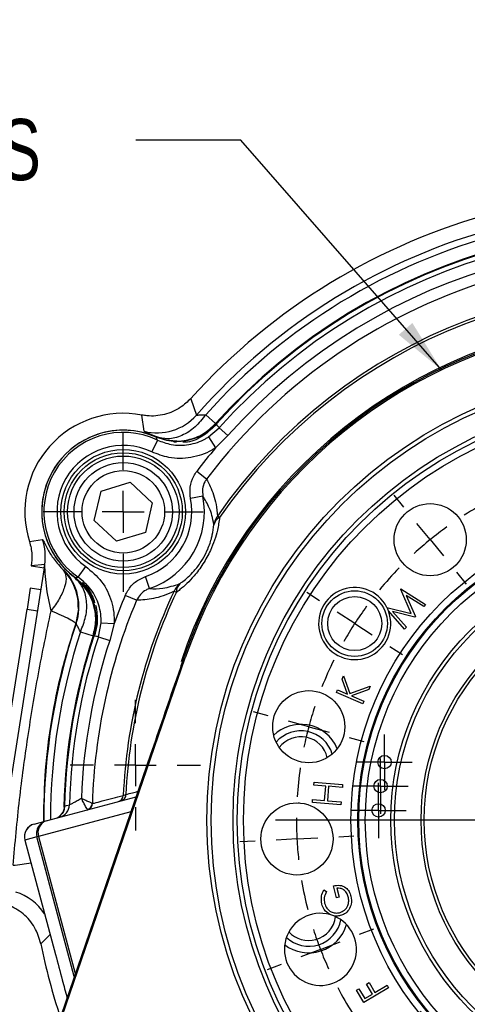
# Model space of a CAD drawing. Header units: inches. Extents: x 0.4 to 16.6, y 0.2 to 10.8.
# Tile 5 of 13: x 3.2 to 4.3, y 5.9 to 8.3. Entities that reach past the tile are written whole.
import ezdxf

# ---------------------------------------------------------------- set-up
doc = ezdxf.new("R2010")
doc.units = ezdxf.units.IN
doc.header["$MEASUREMENT"] = 0
doc.layers.add('SLD-0', color=7, linetype='Continuous', lineweight=25)
doc.styles.add('SLDTEXTSTYLE0', font='TXT', dxfattribs={"width": 0.75})
doc.dimstyles.new('SLDDIMSTYLE1', dxfattribs={"dimtxt": 0.18, "dimasz": 0.13, "dimexe": 0, "dimexo": 0.0625, "dimgap": 0, "dimtad": 0, "dimtih": 1, "dimtoh": 1, "dimdec": 0, "dimrnd": 1e-09, "dimzin": 0, "dimdsep": 46, "dimtxsty": 'Standard', "dimsah": 1, "dimcen": 0.09, "dimadec": 0, "dimazin": 0, "dimtfac": 0.13, "dimtdec": 0, "dimtofl": 0, "dimtmove": 0, "dimatfit": 3, "dimfxl": 0, "dimfrac": 2, "dimtolj": 1, "dimtzin": 0, "dimarcsym": 0})

# ---------------------------------------------------------------- blocks, each defined once
blk = doc.blocks.new('SW_NOTE_0_1')
at = {"layer": 'SLD-0', "color": 0, "attachment_point": 1, "style": 'SLDTEXTSTYLE0'}
for s, insert, char_height in [('ROTATABLE IN', (-1.4483, 0.2841), 0.145833), ('6', (-1.4483, 0.0503), 0.1458), ('%%d', (-1.3405, 0.0503), 0.14583), ('INCREMENTS', (-1.1931, 0.0503), 0.14583)]:
    blk.add_mtext(s, dxfattribs=dict(at, insert=insert, char_height=char_height))
blk = doc.blocks.new('SW_CENTERMARKSYMBOL_1')
at = {"layer": 'SLD-0', "color": 0}
for p, q in [((0, 0.05), (0, 0.065875)), ((0, 0), (0, 0.05)), ((-0.05, 0), (-0.065875, 0)), ((0, 0), (-0.05, 0)), ((0, 0), (0, -0.05)), ((0, 0), (0.05, 0)), ((0.05, 0), (0.065875, 0)), ((0, -0.05), (0, -0.065875))]:
    blk.add_line(p, q, dxfattribs=at)
blk = doc.blocks.new('SW_CENTERMARKSYMBOL_2')
at = {"layer": 'SLD-0', "color": 0}
for p, q in [((0, 0.05), (0, 0.065875)), ((0, 0), (0, 0.05)), ((-0.05, 0), (-0.065875, 0)), ((0, 0), (-0.05, 0)), ((0, 0), (0, -0.05)), ((0, 0), (0.05, 0)), ((0.05, 0), (0.065875, 0)), ((0, -0.05), (0, -0.065875))]:
    blk.add_line(p, q, dxfattribs=at)
blk = doc.blocks.new('SW_CENTERMARKSYMBOL_3')
at = {"layer": 'SLD-0', "color": 0}
for p, q in [((0, 0.05), (0, 0.065875)), ((0, 0), (0, 0.05)), ((-0.05, 0), (-0.065875, 0)), ((0, 0), (-0.05, 0)), ((0, 0), (0, -0.05)), ((0, 0), (0.05, 0)), ((0.05, 0), (0.065875, 0)), ((0, -0.05), (0, -0.065875))]:
    blk.add_line(p, q, dxfattribs=at)
blk = doc.blocks.new('SW_CENTERMARKSYMBOL_9')
at = {"layer": 'SLD-0', "color": 0}
for p, q in [((0, 0.1), (0, 0.190625)), ((0, 0), (0, 0.05)), ((-0.1, 0), (-0.190625, 0)), ((0, 0), (-0.05, 0)), ((0, 0), (0, -0.05)), ((0, 0), (0.05, 0)), ((0.1, 0), (0.190625, 0)), ((0, -0.1), (0, -0.190625))]:
    blk.add_line(p, q, dxfattribs=at)
blk = doc.blocks.new('SW_CENTERMARKSYMBOL_10')
at = {"layer": 'SLD-0', "color": 0}
for p, q in [((0, 0.05), (0, 0.065875)), ((0, 0), (0, 0.05)), ((-0.05, 0), (-0.065875, 0)), ((0, 0), (-0.05, 0)), ((0, 0), (0, -0.05)), ((0, 0), (0.05, 0)), ((0.05, 0), (0.065875, 0)), ((0, -0.05), (0, -0.065875))]:
    blk.add_line(p, q, dxfattribs=at)
blk = doc.blocks.new('SW_CENTERMARKSYMBOL_11')
at = {"layer": 'SLD-0', "color": 0}
for p, q in [((0, 0.05), (0, 0.065875)), ((0, 0), (0, 0.05)), ((-0.05, 0), (-0.065875, 0)), ((0, 0), (-0.05, 0)), ((0, 0), (0, -0.05)), ((0, 0), (0.05, 0)), ((0.05, 0), (0.065875, 0)), ((0, -0.05), (0, -0.065875))]:
    blk.add_line(p, q, dxfattribs=at)
blk = doc.blocks.new('SW_CENTERMARKSYMBOL_12')
at = {"layer": 'SLD-0', "color": 0}
for p, q in [((0, 0.05), (0, 0.065875)), ((0, 0), (0, 0.05)), ((-0.05, 0), (-0.065875, 0)), ((0, 0), (-0.05, 0)), ((0, 0), (0, -0.05)), ((0, 0), (0.05, 0)), ((0.05, 0), (0.065875, 0)), ((0, -0.05), (0, -0.065875))]:
    blk.add_line(p, q, dxfattribs=at)
blk = doc.blocks.new('SW_CENTERMARKSYMBOL_17')
at = {"layer": 'SLD-0', "color": 0}
for p, q in [((0.0842, 1.8069), (0.0823, 1.8427)), ((0.3827, 1.7755), (0.392, 1.8102)), ((-0.2094, 1.7444), (-0.2223, 1.778)), ((0.0895, 1.707), (0.0868, 1.7569)), ((0.1344, 0.9488), (0.1344, 1.7582)), ((0.3569, 1.6789), (0.3698, 1.7272)), ((-0.1735, 1.6511), (-0.1915, 1.6978)), ((0.0895, 1.707), (0.0921, 1.6571)), ((0.3569, 1.6789), (0.3439, 1.6306)), ((0.6569, 1.6534), (0.6765, 1.6835)), ((-0.1735, 1.6511), (-0.1556, 1.6044)), ((-0.4693, 1.5944), (-0.4919, 1.6223)), ((0.0947, 1.6071), (0.0966, 1.5712)), ((0.6025, 1.5695), (0.6297, 1.6115)), ((0.331, 1.5823), (0.3217, 1.5476)), ((-0.4064, 1.5167), (-0.4379, 1.5555)), ((-0.1377, 1.5577), (-0.1248, 1.5242)), ((0.6025, 1.5695), (0.5753, 1.5276)), ((-0.4064, 1.5167), (-0.3749, 1.4778)), ((0.548, 1.4857), (0.5284, 1.4555)), ((0.88, 1.4525), (0.9079, 1.4752)), ((-0.3435, 1.4389), (-0.3208, 1.411)), ((0.8023, 1.3896), (0.8412, 1.4211)), ((-0.6702, 1.3713), (-0.7003, 1.3909)), ((0.8023, 1.3896), (0.7634, 1.3582)), ((-0.5863, 1.3168), (-0.6282, 1.3441)), ((-0.5863, 1.3168), (-0.5444, 1.2896)), ((0.7246, 1.3267), (0.6967, 1.3041)), ((-0.5024, 1.2624), (-0.4723, 1.2428)), ((1.0301, 1.1926), (1.0636, 1.2055)), ((0.9367, 1.1568), (0.9834, 1.1747)), ((0.9367, 1.1568), (0.8901, 1.1388)), ((-0.7922, 1.0971), (-0.827, 1.1064)), ((0.8434, 1.1209), (0.8098, 1.1081)), ((-0.6957, 1.0712), (-0.744, 1.0842)), ((-0.6957, 1.0712), (-0.6474, 1.0583)), ((-0.5991, 1.0453), (-0.5644, 1.036)), ((0.1344, 0.8488), (0.1344, 0.8988)), ((0.9926, 0.8938), (0.9427, 0.8912)), ((0.9926, 0.8938), (1.0426, 0.8964)), ((1.0925, 0.899), (1.1284, 0.9009)), ((0.8928, 0.8885), (0.8569, 0.8867)), ((0.0344, 0.8488), (-0.7749, 0.8488)), ((0.1344, 0.8488), (0.0844, 0.8488)), ((0.1344, 0.8488), (0.1344, 0.7988)), ((0.1344, 0.8488), (0.1844, 0.8488)), ((0.2344, 0.8488), (1.0438, 0.8488)), ((-0.8236, 0.7986), (-0.8595, 0.7967)), ((-0.7238, 0.8038), (-0.7737, 0.8012)), ((-0.7238, 0.8038), (-0.6738, 0.8064)), ((-0.6239, 0.8091), (-0.588, 0.8109)), ((0.1344, 0.7488), (0.1344, -0.0606)), ((0.8679, 0.6523), (0.8332, 0.6616)), ((0.9645, 0.6264), (0.9162, 0.6393)), ((0.9645, 0.6264), (1.0128, 0.6134)), ((-0.5745, 0.5767), (-0.541, 0.5895)), ((1.0611, 0.6005), (1.0958, 0.5912)), ((-0.6679, 0.5408), (-0.7145, 0.5229)), ((-0.6679, 0.5408), (-0.6212, 0.5587)), ((-0.7612, 0.505), (-0.7948, 0.4921)), ((0.7713, 0.4352), (0.7412, 0.4548)), ((0.8552, 0.3807), (0.8132, 0.408)), ((-0.4557, 0.3709), (-0.4278, 0.3935)), ((0.8552, 0.3807), (0.8971, 0.3535)), ((-0.5334, 0.308), (-0.4946, 0.3394)), ((-0.5334, 0.308), (-0.5723, 0.2765)), ((0.939, 0.3263), (0.9692, 0.3067)), ((0.6123, 0.2586), (0.5897, 0.2866)), ((-0.6111, 0.245), (-0.6391, 0.2224)), ((-0.2791, 0.2119), (-0.2596, 0.2421)), ((-0.2791, 0.2119), (-0.2638, 0.2355)), ((0.6753, 0.1809), (0.6438, 0.2198)), ((-0.3336, 0.1281), (-0.3064, 0.17)), ((-0.3336, 0.1281), (-0.3064, 0.17)), ((0.4066, 0.1399), (0.3937, 0.1734)), ((0.6753, 0.1809), (0.7067, 0.1421)), ((-0.0621, 0.1153), (-0.0528, 0.15)), ((0.331, 0.1153), (0.3237, 0.1425)), ((-0.3336, 0.1281), (-0.3608, 0.0861)), ((-0.3336, 0.1281), (-0.3608, 0.0861)), ((0.0156, 0.0988), (0.02, 0.1265)), ((0.1742, 0.0905), (0.1723, 0.1263)), ((0.7382, 0.1032), (0.7608, 0.0753)), ((0.4424, 0.0465), (0.4245, 0.0932)), ((-0.088, 0.0187), (-0.075, 0.067)), ((0, 0), (0.0078, 0.0494)), ((0.3569, 0.0187), (0.3439, 0.067)), ((-0.3881, 0.0442), (-0.4077, 0.0141)), ((-0.3881, 0.0442), (-0.4034, 0.0206)), ((0.1794, -0.0094), (0.1768, 0.0405)), ((0.4424, 0.0465), (0.4603, -0.0002)), ((-0.088, 0.0187), (-0.1009, -0.0296)), ((0, 0), (-0.0078, -0.0494)), ((0.3569, 0.0187), (0.3698, -0.0296)), ((0.1794, -0.0094), (0.182, -0.0593)), ((0.4782, -0.0469), (0.4911, -0.0804)), ((-0.1139, -0.0779), (-0.1232, -0.1126)), ((0.3827, -0.0779), (0.39, -0.1051)), ((-0.0156, -0.0988), (-0.02, -0.1265)), ((0.1846, -0.1093), (0.1865, -0.1452))]:
    blk.add_line(p, q, dxfattribs=at)
for start, end in [(99.6671, 104.3329), (93, 96.3336), (89.6664, 93), (81.6671, 86.3329), (75, 78.3336), (107.6664, 111), (71.6664, 75), (111, 114.3336), (63.6671, 68.3329), (117.6671, 122.3329), (57, 60.3336), (53.6664, 57), (125.6664, 129), (129, 132.3336), (45.6671, 50.3329), (135.6671, 140.3329), (39, 42.3336), (35.6664, 39), (143.6664, 147), (147, 150.3336), (27.6671, 32.3329), (153.6671, 158.3329), (21, 24.3336), (17.6664, 21), (161.6664, 165), (165, 168.3336), (9.6671, 14.3329), (171.6671, 176.3329), (3, 6.3336), (359.6664, 3), (179.6664, 183), (183, 186.3336), (351.6671, 356.3329), (189.6671, 194.3329), (345, 348.3336), (341.6664, 345), (197.6664, 201), (201, 204.3336), (333.6671, 338.3329), (207.6671, 212.3329), (327, 330.3336), (323.6664, 327), (215.6664, 219), (219, 222.3336), (315.6671, 320.3329), (225.6671, 230.3329), (309, 312.3336), (305.6664, 309), (233.6664, 237), (233.6664, 237), (237, 240.3336), (237, 240.3336), (297.6671, 302.3329), (243.6671, 248.3329), (291, 294.3336), (251.6664, 255), (285, 288.3336), (287.6664, 291), (255, 258.3336), (257.6664, 261), (281.6664, 285), (261, 264.3336), (269.6664, 273), (273, 276.3336)]:
    blk.add_arc((0.1344, 0.8488), 0.8594, start, end, dxfattribs=at)
blk = doc.blocks.new('SW_CENTERMARKSYMBOL_19')
at = {"layer": 'SLD-0', "color": 0}
for p, q in [((0, 0.1), (0, 0.190625)), ((0, 0), (0, 0.05)), ((-0.1, 0), (-0.190625, 0)), ((0, 0), (-0.05, 0)), ((0, 0), (0, -0.05)), ((0, 0), (0.05, 0)), ((0.1, 0), (0.190625, 0)), ((0, -0.1), (0, -0.190625))]:
    blk.add_line(p, q, dxfattribs=at)
blk = doc.blocks.new('SW_CENTERMARKSYMBOL_21')
at = {"layer": 'SLD-0', "color": 0}
for p, q in [((0, 0.05), (0, 0.065875)), ((0, 0), (0, 0.05)), ((-0.05, 0), (-0.065875, 0)), ((0, 0), (-0.05, 0)), ((0, 0), (0, -0.05)), ((0, 0), (0.05, 0)), ((0.05, 0), (0.065875, 0)), ((0, -0.05), (0, -0.065875))]:
    blk.add_line(p, q, dxfattribs=at)
blk = doc.blocks.new('SW_CENTERMARKSYMBOL_22')
at = {"layer": 'SLD-0', "color": 0}
for p, q in [((0, 0.05), (0, 0.065875)), ((0, 0), (0, 0.05)), ((-0.05, 0), (-0.065875, 0)), ((0, 0), (-0.05, 0)), ((0, 0), (0, -0.05)), ((0, 0), (0.05, 0)), ((0.05, 0), (0.065875, 0)), ((0, -0.05), (0, -0.065875))]:
    blk.add_line(p, q, dxfattribs=at)
blk = doc.blocks.new('SW_CENTERMARKSYMBOL_23')
at = {"layer": 'SLD-0', "color": 0}
for p, q in [((0, 0.05), (0, 0.065875)), ((0, 0), (0, 0.05)), ((-0.05, 0), (-0.065875, 0)), ((0, 0), (-0.05, 0)), ((0, 0), (0, -0.05)), ((0, 0), (0.05, 0)), ((0.05, 0), (0.065875, 0)), ((0, -0.05), (0, -0.065875))]:
    blk.add_line(p, q, dxfattribs=at)
blk = doc.blocks.new('SW_CENTERMARKSYMBOL_29')
at = {"layer": 'SLD-0', "color": 0}
for p, q in [((0, 0.1), (0, 0.155475)), ((0, 0), (0, 0.05)), ((-0.1, 0), (-0.155475, 0)), ((0, 0), (-0.05, 0)), ((0, 0), (0, -0.05)), ((0, 0), (0.05, 0)), ((0.1, 0), (0.155475, 0)), ((0, -0.1), (0, -0.155475))]:
    blk.add_line(p, q, dxfattribs=at)

msp = doc.modelspace()

# ---------------------------------------------------------------- linework, layer by layer
at = {"color": 7, "linetype": 'Continuous', "lineweight": 25}
for p, q in [((3.6478, 7.3577), (3.6618, 7.3187)), ((3.5367, 7.2802), (3.5315, 7.3187)), ((3.6837, 7.3196), (3.7073, 7.2985)), ((3.7073, 7.2985), (3.7072, 7.2938)), ((3.6901, 7.2667), (3.7156, 7.2883)), ((3.7156, 7.2883), (3.7364, 7.2697)), ((3.5686, 7.2591), (3.5552, 7.2309)), ((3.6233, 7.2554), (3.5964, 7.2584)), ((3.614, 7.2539), (3.608, 7.2539)), ((3.6901, 7.2667), (3.707, 7.2404)), ((3.7364, 7.2697), (3.707, 7.2404)), ((3.6858, 7.1664), (3.6621, 7.1843)), ((3.4346, 7.1377), (3.5036, 7.1587)), ((3.5036, 7.1587), (3.5563, 7.1094)), ((3.4182, 7.0674), (3.4346, 7.1377)), ((3.5563, 7.1094), (3.54, 7.0391)), ((3.6768, 7.1258), (3.6475, 7.12)), ((3.471, 7.0181), (3.4182, 7.0674)), ((3.7167, 7.0748), (3.7117, 7.0782)), ((3.54, 7.0391), (3.471, 7.0181)), ((3.2638, 7.0173), (3.2949, 7.0226)), ((3.2989, 6.955), (3.1876, 6.2523)), ((3.3001, 6.9626), (3.2681, 6.9599)), ((3.2681, 6.9599), (3.2989, 6.955)), ((3.2989, 6.955), (3.3001, 6.9626)), ((3.3448, 6.9492), (3.3459, 6.9497)), ((3.3801, 6.9326), (3.3978, 6.9583)), ((3.5497, 6.9055), (3.54, 6.9339)), ((3.2658, 6.9061), (3.258, 6.8567)), ((3.2905, 6.9022), (3.2658, 6.9061)), ((3.6138, 6.8965), (3.6083, 6.8991)), ((4.1481, 6.9036), (4.1488, 6.9045)), ((4.1731, 6.8463), (4.1481, 6.9036)), ((4.1488, 6.9045), (4.2073, 6.8677)), ((3.519, 6.8775), (3.4917, 6.889)), ((4.1613, 6.8891), (4.183, 6.839)), ((4.203, 6.8625), (4.1613, 6.8891)), ((3.1758, 6.3382), (3.258, 6.8567)), ((3.258, 6.8567), (3.2827, 6.8528)), ((3.3803, 6.8571), (3.3739, 6.8219)), ((3.4171, 6.8703), (3.4184, 6.8655)), ((3.4184, 6.8655), (3.4189, 6.8633)), ((3.419, 6.8643), (3.4189, 6.8633)), ((4.1153, 6.8606), (4.1731, 6.8463)), ((4.1575, 6.8088), (4.119, 6.8521)), ((4.1284, 6.8508), (4.1617, 6.8139)), ((4.1819, 6.8377), (4.1284, 6.8508)), ((4.2073, 6.8677), (4.203, 6.8625)), ((4.183, 6.839), (4.1819, 6.8377)), ((3.3751, 6.8221), (3.3739, 6.8219)), ((3.3853, 6.8026), (3.4154, 6.7928)), ((3.4283, 6.7907), (3.4343, 6.8236)), ((3.4343, 6.8236), (3.4654, 6.8221)), ((3.4654, 6.8221), (3.4549, 6.782)), ((4.1617, 6.8139), (4.1575, 6.8088)), ((3.4193, 6.7952), (3.4154, 6.7928)), ((3.4283, 6.7907), (3.4549, 6.782)), ((3.2799, 5.7077), (3.635, 6.7406)), ((3.6317, 6.7417), (3.635, 6.7406)), ((4.0083, 6.6894), (4.0119, 6.6979)), ((4.0212, 6.6543), (4.0083, 6.6894)), ((4.0119, 6.6979), (4.0272, 6.6557)), ((3.9949, 6.6579), (3.9976, 6.6643)), ((3.9976, 6.6643), (4.0212, 6.6543)), ((4.0272, 6.6557), (4.0757, 6.6734)), ((4.0721, 6.6651), (4.0311, 6.6501)), ((4.0757, 6.6734), (4.0721, 6.6651)), ((4.0576, 6.6312), (3.9949, 6.6579)), ((4.0311, 6.6501), (4.0604, 6.6376)), ((4.0604, 6.6376), (4.0576, 6.6312)), ((3.5523, 6.5104), (3.2761, 5.707)), ((3.941, 6.4375), (3.9416, 6.4443)), ((3.9696, 6.4352), (3.941, 6.4375)), ((3.9416, 6.4443), (4.0097, 6.4388)), ((3.9668, 6.4005), (3.9696, 6.4352)), ((3.9763, 6.4346), (3.9735, 6.4)), ((4.0092, 6.432), (3.9763, 6.4346)), ((4.0097, 6.4388), (4.0092, 6.432)), ((3.3035, 6.3522), (3.5176, 6.4096)), ((3.9377, 6.396), (3.9382, 6.4028)), ((3.9382, 6.4028), (3.9668, 6.4005)), ((3.3476, 6.3873), (3.3477, 6.3873)), ((3.4136, 6.3938), (3.4142, 6.3935)), ((3.9039, 6.395), (3.9071, 6.3948)), ((4.0058, 6.3905), (3.9377, 6.396)), ((3.9735, 6.4), (4.0064, 6.3973)), ((4.0064, 6.3973), (4.0058, 6.3905)), ((3.3388, 6.3664), (3.3351, 6.3635)), ((3.2749, 6.3446), (3.3035, 6.3522)), ((3.2814, 6.314), (3.2528, 6.3063)), ((3.2855, 6.3151), (3.2814, 6.314)), ((3.2528, 6.3063), (3.3258, 6.0337)), ((3.2528, 6.3063), (3.3259, 6.0337)), ((3.916, 6.2245), (3.9128, 6.224)), ((3.9949, 6.169), (3.9877, 6.1976)), ((3.996, 6.1918), (4.0014, 6.1706)), ((3.9653, 6.1877), (3.9714, 6.1838)), ((4.0014, 6.1706), (3.9949, 6.169)), ((3.3259, 6.0337), (3.3258, 6.0337)), ((4.0669, 5.9634), (4.0727, 5.9669)), ((4.0811, 5.9398), (4.0669, 5.9634)), ((4.0727, 5.9669), (4.0869, 5.9433)), ((4.0869, 5.9433), (4.1157, 5.9605)), ((4.1157, 5.9605), (4.1192, 5.9547)), ((4.0427, 5.949), (4.0485, 5.9524)), ((4.0604, 5.9195), (4.0427, 5.949)), ((4.0485, 5.9524), (4.0627, 5.9288)), ((4.1192, 5.9547), (4.0604, 5.9195)), ((4.0627, 5.9288), (4.0811, 5.9398))]:
    msp.add_line(p, q, dxfattribs=at)
at = {"color": 8, "linetype": 'Continuous', "lineweight": 25}
for p, q in [((3.5054, 6.374), (3.2855, 6.3151)), ((3.2969, 6.3541), (3.2971, 6.3505)), ((3.3705, 5.9816), (3.2814, 6.314)), ((3.2855, 6.3151), (3.3729, 5.9888)), ((3.2528, 6.3063), (3.2528, 6.3063)), ((3.313, 6.0815), (3.291, 6.0593))]:
    msp.add_line(p, q, dxfattribs=at)
at = {"color": 7, "linetype": 'Continuous', "lineweight": 25, "flags": 128}
msp.add_lwpolyline([(3.3477, 6.3873), (3.3524, 6.3886), (3.359, 6.3903)], dxfattribs=at)
at = {"color": 7, "linetype": 'Continuous', "lineweight": 25}
for centre, radius in [((4.7592, 6.3541), 1.0725), ((4.7592, 6.3541), 1.0625), ((4.7592, 6.3541), 1.0105), ((4.7592, 6.3541), 1.0005), ((4.7592, 6.3541), 0.9855), ((3.4873, 7.0884), 0.1484), ((3.4873, 7.0884), 0.1406), ((3.4873, 7.0884), 0.1328), ((3.4873, 7.0884), 0.1173), ((3.4873, 7.0884), 0.0983), ((4.2184, 7.0219), 0.0859), ((4.7592, 6.3541), 0.7296), ((4.7592, 6.3541), 0.7133), ((4.7592, 6.3541), 0.7122), ((4.7592, 6.3541), 0.711), ((4.7592, 6.3541), 0.6954), ((4.7592, 6.3541), 0.6344), ((4.7592, 6.3541), 0.6257), ((4.0385, 6.8221), 0.0781), ((4.7592, 6.3541), 0.5625), ((4.7592, 6.3541), 0.555), ((4.0385, 6.8221), 0.0643), ((3.9291, 6.5765), 0.0859), ((4.1096, 6.4921), 0.0159), ((4.1001, 6.435), 0.0159), ((3.901, 6.3091), 0.0859), ((4.0955, 6.3772), 0.0159)]:
    msp.add_circle(centre, radius, dxfattribs=at)
for centre, radius, start, end in [((4.7592, 6.3541), 1.4975, 72.0827, 137.9173), ((4.7592, 6.3541), 1.4611, 71.3154, 138.6846), ((4.7592, 6.3541), 1.4453, 71.918, 138.082), ((4.7592, 6.3541), 1.4136, 71.918, 138.082), ((4.7592, 6.3541), 1.412, 71.9123, 138.0877), ((4.7592, 6.3541), 1.4007, 71.8366, 138.1634), ((4.7592, 6.3541), 1.3727, 71.8366, 138.1634), ((4.7592, 6.3541), 1.1922, 96.9731, 161.0269), ((4.7592, 6.3541), 1.1888, 96.9731, 161.0269), ((3.4872, 7.0884), 0.2345, 79.1241, 197.6531), ((3.5679, 7.4013), 0.125, 255.5595, 318.6586), ((3.4872, 7.0884), 0.1942, 66.2653, 195), ((3.4872, 7.0884), 0.1942, 66.2653, 233.7347), ((3.4872, 7.0884), 0.1891, 64.4979, 235.5021), ((3.4872, 7.0884), 0.1579, 64.4979, 235.5021), ((4.7592, 6.3541), 1.3758, 139.8885, 142.8828), ((3.4872, 7.0884), 0.1633, 288.8578, 11.1422), ((3.4872, 7.0884), 0.1933, 288.8578, 11.1422), ((3.7505, 7.0497), 0.0481, 143.6759, 171.0047), ((3.7299, 7.0502), 0.0278, 118.2442, 165.4231), ((3.4872, 7.0884), 0.1942, 195, 233.7347), ((3.1766, 6.9821), 0.125, 351.0101, 18.8807), ((3.2566, 6.8621), 0.125, 341.3414, 44.4405), ((4.7592, 6.3541), 1.2734, 154.6581, 177.3574), ((4.7592, 6.3541), 1.2673, 154.6581, 177.2437), ((3.6524, 6.8798), 0.0481, 128.9953, 156.3241), ((3.6416, 6.8973), 0.0278, 134.5769, 181.7558), ((4.0385, 6.8221), 0.0859, 26.6303, 20.4624), ((4.7592, 6.3541), 1.3461, 157.1172, 178.3094), ((4.7592, 6.3541), 1.3758, 157.1172, 160.1115), ((4.0385, 6.8221), 0.0859, 20.4624, 26.6303), ((4.7592, 6.3541), 1.4611, 161.3154, 180.1285), ((4.7592, 6.3541), 1.412, 161.9123, 178.65), ((4.7592, 6.3541), 1.4007, 161.8366, 178.5176), ((4.7592, 6.3541), 1.3727, 161.8366, 177.8271), ((3.9104, 6.4885), 0.0937, 81, 133.7379), ((3.9104, 6.4885), 0.0781, 16.9798, 139.0202), ((3.9104, 6.4885), 0.0937, 22.2621, 81), ((3.9104, 6.4885), 0.0642, 12.7227, 143.2773), ((3.4717, 6.4133), 0.0155, 285.2212, 358.0263), ((3.4795, 6.4138), 0.0139, 288.2897, 5.1069), ((3.3165, 6.388), 0.0312, 285.055, 358.8069), ((3.3278, 6.391), 0.0312, 285.0549, 358.676), ((3.3978, 6.3948), 0.0159, 285.2003, 356.1102), ((3.3987, 6.3938), 0.0155, 285.2259, 358.9699), ((3.283, 6.3144), 0.0313, 105, 195), ((3.283, 6.3144), 0.0312, 105.0244, 195.0244), ((3.3116, 6.3221), 0.0312, 105.0244, 195.0244), ((3.3133, 6.3246), 0.0293, 109.5559, 198.9258), ((3.9569, 6.0461), 0.0859, 74.6165, 68.4199), ((3.9291, 6.1316), 0.0642, 285, 353.2773), ((3.9569, 6.0461), 0.0859, 68.4199, 74.6165), ((3.9291, 6.1316), 0.0938, 232.2621, 343.7379), ((3.9291, 6.1316), 0.0781, 226.9798, 349.0202), ((3.9291, 6.1316), 0.0643, 222.7227, 285), ((4.7592, 6.3541), 1.4975, 191.3517, 198.2662)]:
    msp.add_arc(centre, radius, start, end, dxfattribs=at)
at = {"color": 8, "linetype": 'Continuous', "lineweight": 25}
for centre, radius, start, end in [((4.7592, 6.3541), 1.3461, 69.3028, 142.8828), ((4.7592, 6.3541), 1.2734, 76.3983, 145.3419), ((4.7592, 6.3541), 1.2673, 77.1443, 145.3419), ((4.7592, 6.3541), 1.1954, 95.4821, 161.6178), ((4.7592, 6.3541), 1.4453, 161.918, 179.9619), ((4.7592, 6.3541), 1.4136, 161.918, 178.7476), ((3.1524, 6.9524), 0.7096, 275.8432, 279.3196), ((3.1946, 6.0631), 0.1251, 32.7002, 73.046)]:
    msp.add_arc(centre, radius, start, end, dxfattribs=at)
at = {"color": 7, "linetype": 'Continuous', "lineweight": 25}
for points, knots in [([(3.6478, 7.3577), (3.6401, 7.3504), (3.6223, 7.3334), (3.586, 7.3181), (3.5534, 7.3152), (3.5355, 7.3181), (3.5315, 7.3187)], [0, 0, 0, 0, 0.246613, 0.5750568, 0.903498, 1, 1, 1, 1]), ([(3.6837, 7.3196), (3.6756, 7.3093), (3.659, 7.2882), (3.627, 7.2683), (3.5938, 7.2596), (3.5742, 7.2648), (3.5646, 7.2673)], [0, 0, 0, 0, 0.243136, 0.5, 0.756864, 1, 1, 1, 1]), ([(3.6618, 7.3187), (3.6621, 7.3186), (3.6628, 7.3183), (3.6697, 7.3192), (3.6781, 7.3194), (3.6837, 7.3196)], [0, 0, 0, 0, 0.249707, 0.501478, 1, 1, 1, 1]), ([(3.5646, 7.2673), (3.5797, 7.2626), (3.6047, 7.2548), (3.6442, 7.2591), (3.6789, 7.272), (3.698, 7.2898), (3.7073, 7.2985)], [0, 0, 0, 0, 0.30035, 0.499876, 0.756118, 1, 1, 1, 1]), ([(3.7085, 7.2972), (3.6981, 7.2877), (3.6773, 7.2687), (3.6476, 7.2589), (3.6314, 7.2569), (3.6291, 7.2566)], [0, 0, 0, 0, 0.46098, 0.92197, 1, 1, 1, 1]), ([(3.7072, 7.2938), (3.6968, 7.2845), (3.676, 7.2659), (3.6469, 7.2535), (3.631, 7.2538), (3.6291, 7.2539)], [0, 0, 0, 0, 0.468112, 0.936229, 1, 1, 1, 1]), ([(3.7085, 7.2972), (3.7098, 7.2956), (3.7122, 7.2927), (3.7145, 7.2897), (3.7156, 7.2883)], [0, 0, 0, 0, 0.549647, 1, 1, 1, 1]), ([(3.5646, 7.2673), (3.5565, 7.2708), (3.5403, 7.2779), (3.5379, 7.2794), (3.5367, 7.2802)], [0, 0, 0, 0, 0.499962, 1, 1, 1, 1]), ([(3.5686, 7.2591), (3.5682, 7.2601), (3.5671, 7.2625), (3.566, 7.2648), (3.5654, 7.2662)], [0, 0, 0, 0, 0.423273, 1, 1, 1, 1]), ([(3.6218, 7.2557), (3.6166, 7.2556), (3.5973, 7.2553), (3.5788, 7.2616), (3.5654, 7.2662)], [0, 0, 0, 0, 0.270251, 1, 1, 1, 1]), ([(3.5686, 7.2591), (3.5794, 7.255), (3.6033, 7.2459), (3.6437, 7.2464), (3.6734, 7.2564), (3.6877, 7.2652), (3.6901, 7.2667)], [0, 0, 0, 0, 0.271237, 0.602164, 0.932744, 1, 1, 1, 1]), ([(3.6291, 7.2566), (3.6289, 7.2565), (3.6267, 7.2562), (3.6242, 7.2559), (3.6218, 7.2557), (3.6218, 7.2557)], [0, 0, 0, 0, 0.066377, 0.979914, 1, 1, 1, 1]), ([(3.707, 7.2404), (3.704, 7.2386), (3.6861, 7.2276), (3.6489, 7.2151), (3.5985, 7.2144), (3.5686, 7.2258), (3.5552, 7.2309)], [0, 0, 0, 0, 0.067291, 0.398, 0.728909, 1, 1, 1, 1]), ([(3.6475, 7.12), (3.6466, 7.1291), (3.6448, 7.1474), (3.6521, 7.1696), (3.6597, 7.1807), (3.6621, 7.1843)], [0, 0, 0, 0, 0.403564, 0.807281, 1, 1, 1, 1]), ([(3.6858, 7.1664), (3.6843, 7.1641), (3.6795, 7.1571), (3.6751, 7.1431), (3.6763, 7.1315), (3.6768, 7.1258)], [0, 0, 0, 0, 0.191451, 0.594457, 1, 1, 1, 1]), ([(3.6858, 7.1664), (3.6916, 7.1545), (3.7006, 7.1363), (3.7088, 7.1064), (3.7108, 7.0876), (3.7117, 7.0782)], [0, 0, 0, 0, 0.486338, 0.743005, 1, 1, 1, 1]), ([(3.703, 7.0572), (3.7029, 7.0575), (3.7009, 7.0735), (3.6934, 7.0983), (3.6822, 7.1168), (3.6768, 7.1258)], [0, 0, 0, 0, 0.009852, 0.521484, 1, 1, 1, 1]), ([(3.7167, 7.0748), (3.7153, 7.0648), (3.7117, 7.0406), (3.6986, 7.0016), (3.6778, 6.9635), (3.6526, 6.9301), (3.6305, 6.9092), (3.6166, 6.8986), (3.6138, 6.8965)], [0, 0, 0, 0, 0.162337, 0.395787, 0.554182, 0.711926, 0.942817, 1, 1, 1, 1]), ([(3.6221, 6.9172), (3.6243, 6.9188), (3.6352, 6.9267), (3.6527, 6.9424), (3.6723, 6.9678), (3.6821, 6.9853), (3.6907, 7.0038), (3.6957, 7.0182), (3.7008, 7.0389), (3.702, 7.0494), (3.703, 7.0572)], [0, 0, 0, 0, 0.060426, 0.295827, 0.448101, 0.575654, 0.598782, 0.771911, 0.830481, 1, 1, 1, 1]), ([(3.2638, 7.0173), (3.2651, 7.0123), (3.2679, 7.0023), (3.2703, 6.983), (3.269, 6.9689), (3.2681, 6.9599)], [0, 0, 0, 0, 0.267744, 0.535487, 1, 1, 1, 1]), ([(3.2949, 7.0226), (3.2958, 7.0212), (3.2975, 7.0183), (3.3068, 6.9991), (3.3207, 6.9758), (3.3368, 6.9581), (3.3448, 6.9492)], [0, 0, 0, 0, 0.250172, 0.500383, 0.749783, 1, 1, 1, 1]), ([(3.3152, 6.8524), (3.3109, 6.8725), (3.3043, 6.9027), (3.3017, 6.9369), (3.3007, 6.9529), (3.3004, 6.9596), (3.3002, 6.9622), (3.3001, 6.9625), (3.3001, 6.9626)], [0, 0, 0, 0, 0.499236, 0.749043, 0.873568, 0.936679, 0.970041, 1, 1, 1, 1]), ([(3.3448, 6.9492), (3.3474, 6.9445), (3.3528, 6.9348), (3.349, 6.9107), (3.3367, 6.8822), (3.3223, 6.8622), (3.3152, 6.8524)], [0, 0, 0, 0, 0.243758, 0.5, 0.756242, 1, 1, 1, 1]), ([(3.3803, 6.8571), (3.3802, 6.8655), (3.3798, 6.8824), (3.3728, 6.9071), (3.3615, 6.9301), (3.3503, 6.9429), (3.3448, 6.9492)], [0, 0, 0, 0, 0.247406, 0.5, 0.752594, 1, 1, 1, 1]), ([(3.3978, 6.9583), (3.4113, 6.9469), (3.4384, 6.9241), (3.4617, 6.8754), (3.4663, 6.8399), (3.4655, 6.8223), (3.4654, 6.8221)], [0, 0, 0, 0, 0.332453, 0.664935, 0.996731, 1, 1, 1, 1]), ([(3.4154, 6.7928), (3.4182, 6.8052), (3.4241, 6.8306), (3.4179, 6.8672), (3.4019, 6.9035), (3.3826, 6.9213), (3.371, 6.9319)], [0, 0, 0, 0, 0.243882, 0.500124, 0.699655, 1, 1, 1, 1]), ([(3.3853, 6.8026), (3.3901, 6.8148), (3.4001, 6.8398), (3.4013, 6.8774), (3.3923, 6.9106), (3.378, 6.9249), (3.371, 6.9319)], [0, 0, 0, 0, 0.243136, 0.5, 0.756864, 1, 1, 1, 1]), ([(3.3723, 6.9319), (3.3738, 6.932), (3.3764, 6.9322), (3.379, 6.9325), (3.3801, 6.9326)], [0, 0, 0, 0, 0.5767267, 1, 1, 1, 1]), ([(3.3723, 6.9319), (3.3829, 6.9224), (3.4012, 6.9061), (3.414, 6.8808), (3.418, 6.8677), (3.419, 6.8643)], [0, 0, 0, 0, 0.504856, 0.874449, 1, 1, 1, 1]), ([(3.3726, 6.9322), (3.3832, 6.9227), (3.3978, 6.9098), (3.41, 6.889), (3.4138, 6.88), (3.4156, 6.8758)], [0, 0, 0, 0, 0.589587, 0.807796, 1, 1, 1, 1]), ([(3.4343, 6.8236), (3.4343, 6.8237), (3.435, 6.8378), (3.4313, 6.8662), (3.4126, 6.9052), (3.3909, 6.9235), (3.3801, 6.9326)], [0, 0, 0, 0, 0.003267, 0.334916, 0.667383, 1, 1, 1, 1]), ([(3.3894, 6.9197), (3.3945, 6.915), (3.4088, 6.9019), (3.4151, 6.8834), (3.4191, 6.8715)], [0, 0, 0, 0, 0.359951, 1, 1, 1, 1]), ([(3.4917, 6.889), (3.496, 6.8969), (3.5046, 6.9128), (3.5231, 6.9271), (3.5357, 6.9321), (3.54, 6.9339)], [0, 0, 0, 0, 0.397023, 0.793893, 1, 1, 1, 1]), ([(3.5497, 6.9055), (3.5469, 6.9044), (3.539, 6.9013), (3.5273, 6.8924), (3.5217, 6.8825), (3.519, 6.8775)], [0, 0, 0, 0, 0.207401, 0.604963, 1, 1, 1, 1]), ([(3.6083, 6.8991), (3.6079, 6.8989), (3.5901, 6.89), (3.5592, 6.8801), (3.5322, 6.8784), (3.519, 6.8775)], [0, 0, 0, 0, 0.010657, 0.513477, 1, 1, 1, 1]), ([(3.5497, 6.9055), (3.56, 6.9051), (3.5816, 6.9042), (3.6082, 6.9127), (3.6221, 6.9172)], [0, 0, 0, 0, 0.478666, 1, 1, 1, 1]), ([(3.2246, 6.2464), (3.2295, 6.2987), (3.2388, 6.4005), (3.2595, 6.5525), (3.284, 6.7024), (3.3048, 6.8024), (3.3152, 6.8524)], [0, 0, 0, 0, 0.257055, 0.500157, 0.750034, 1, 1, 1, 1]), ([(3.3152, 6.8524), (3.3236, 6.849), (3.3407, 6.842), (3.3594, 6.833), (3.3717, 6.8258), (3.3732, 6.8232), (3.3739, 6.8219)], [0, 0, 0, 0, 0.2456662, 0.5, 0.7543338, 1, 1, 1, 1]), ([(3.4189, 6.8633), (3.4213, 6.8494), (3.4245, 6.8303), (3.4211, 6.8065), (3.4183, 6.7969), (3.417, 6.7924)], [0, 0, 0, 0, 0.58447, 0.803004, 1, 1, 1, 1]), ([(3.419, 6.8643), (3.419, 6.8643), (3.4189, 6.8645), (3.4187, 6.8649), (3.4185, 6.8653), (3.4184, 6.8655)], [0, 0, 0, 0, 0.039719, 0.374913, 1, 1, 1, 1]), ([(3.4215, 6.8652), (3.4238, 6.8518), (3.428, 6.8282), (3.4219, 6.8051), (3.4193, 6.7952)], [0, 0, 0, 0, 0.5708804, 1, 1, 1, 1]), ([(3.3739, 6.8219), (3.362, 6.7841), (3.3382, 6.7087), (3.3146, 6.5918), (3.2994, 6.4732), (3.2978, 6.3938), (3.2969, 6.3541)], [0, 0, 0, 0, 0.250062, 0.498911, 0.74906, 1, 1, 1, 1]), ([(3.3853, 6.8026), (3.3826, 6.8076), (3.3786, 6.815), (3.3759, 6.8214), (3.3753, 6.8219), (3.3751, 6.8221)], [0, 0, 0, 0, 0.4979354, 0.7480792, 1, 1, 1, 1]), ([(3.4283, 6.7907), (3.4266, 6.7909), (3.4228, 6.7915), (3.4191, 6.7921), (3.417, 6.7924)], [0, 0, 0, 0, 0.450353, 1, 1, 1, 1]), ([(3.6317, 6.7417), (3.6255, 6.7237), (3.599, 6.6466), (3.5726, 6.5695), (3.5523, 6.5104)], [0, 0, 0, 0, 0.233337, 1, 1, 1, 1]), ([(3.359, 6.3903), (3.3596, 6.3906), (3.3608, 6.3913), (3.3667, 6.3945), (3.3749, 6.3991), (3.3823, 6.4032), (3.3866, 6.4056), (3.3874, 6.4061)], [0, 0, 0, 0, 0.219022, 0.443946, 0.681884, 0.937369, 1, 1, 1, 1]), ([(3.4019, 6.3795), (3.4015, 6.3801), (3.4006, 6.3817), (3.3975, 6.3867), (3.3939, 6.3934), (3.3909, 6.3992), (3.3893, 6.4025), (3.3884, 6.4042), (3.388, 6.4051), (3.3877, 6.4056), (3.3876, 6.4058), (3.3875, 6.4059), (3.3875, 6.406), (3.3875, 6.4061), (3.3874, 6.4061)], [0, 0, 0, 0, 0.179085, 0.41019, 0.687047, 0.834549, 0.912527, 0.953832, 0.975651, 0.987162, 0.993232, 0.995231, 0.996144, 1, 1, 1, 1]), ([(3.3874, 6.4061), (3.3875, 6.4061), (3.3911, 6.4045), (3.3981, 6.4012), (3.4067, 6.3972), (3.4119, 6.3948), (3.4132, 6.394), (3.4136, 6.3938)], [0, 0, 0, 0, 0.00358, 0.287392, 0.570056, 0.83605, 1, 1, 1, 1]), ([(3.4142, 6.3935), (3.4156, 6.3938), (3.4232, 6.3959), (3.4475, 6.4023), (3.4705, 6.4084), (3.4871, 6.4128)], [0, 0, 0, 0, 0.057264, 0.31657, 1, 1, 1, 1]), ([(3.4871, 6.4128), (3.4884, 6.4132), (3.4898, 6.4137), (3.4929, 6.4148), (3.4933, 6.415)], [0, 0, 0, 0, 0.841731, 1, 1, 1, 1]), ([(3.3476, 6.3873), (3.3471, 6.3838), (3.3462, 6.3769), (3.3425, 6.3696), (3.3392, 6.367), (3.3387, 6.3665)], [0, 0, 0, 0, 0.455093, 0.91122, 1, 1, 1, 1]), ([(3.9877, 6.1976), (3.9928, 6.1984), (4.003, 6.2001), (4.0169, 6.1943), (4.0259, 6.1843), (4.0284, 6.1766), (4.0296, 6.1727)], [0, 0, 0, 0, 0.28023, 0.559182, 0.779278, 1, 1, 1, 1]), ([(4.0233, 6.1713), (4.0221, 6.1746), (4.0199, 6.1813), (4.0126, 6.1882), (4.0043, 6.1919), (3.9988, 6.1918), (3.996, 6.1918)], [0, 0, 0, 0, 0.2801047, 0.5597081, 0.7798074, 1, 1, 1, 1]), ([(3.9602, 6.1541), (3.9593, 6.1607), (3.9577, 6.1725), (3.963, 6.1831), (3.9653, 6.1877)], [0, 0, 0, 0, 0.558788, 1, 1, 1, 1]), ([(3.9714, 6.1838), (3.9691, 6.1788), (3.9649, 6.1699), (3.9661, 6.1602), (3.9667, 6.156)], [0, 0, 0, 0, 0.559866, 1, 1, 1, 1]), ([(4.0023, 6.1334), (4.0065, 6.1351), (4.0149, 6.1386), (4.0222, 6.1494), (4.025, 6.1608), (4.0239, 6.1678), (4.0233, 6.1713)], [0, 0, 0, 0, 0.279282, 0.558801, 0.779364, 1, 1, 1, 1]), ([(4.0296, 6.1727), (4.0307, 6.1663), (4.0325, 6.1549), (4.0269, 6.1448), (4.0245, 6.1404)], [0, 0, 0, 0, 0.5597, 1, 1, 1, 1]), ([(3.291, 6.0593), (3.2869, 6.0728), (3.2786, 6.0998), (3.2501, 6.1322), (3.2214, 6.1494), (3.2033, 6.1546), (3.1986, 6.156)], [0, 0, 0, 0, 0.298623, 0.597248, 0.895814, 1, 1, 1, 1]), ([(3.9797, 6.1289), (3.9745, 6.1325), (3.9653, 6.1388), (3.9617, 6.1494), (3.9602, 6.1541)], [0, 0, 0, 0, 0.558565, 1, 1, 1, 1]), ([(3.9667, 6.156), (3.9683, 6.1519), (3.9715, 6.1437), (3.9812, 6.1356), (3.9921, 6.132), (3.9989, 6.1329), (4.0023, 6.1334)], [0, 0, 0, 0, 0.279798, 0.559511, 0.77985, 1, 1, 1, 1]), ([(4.0042, 6.1265), (4.0013, 6.1259), (3.9961, 6.1249), (3.9908, 6.1257), (3.9885, 6.126)], [0, 0, 0, 0, 0.5597485, 1, 1, 1, 1]), ([(4.0245, 6.1404), (4.0214, 6.1368), (4.0158, 6.1303), (4.0078, 6.1276), (4.0042, 6.1265)], [0, 0, 0, 0, 0.559338, 1, 1, 1, 1]), ([(3.3259, 6.0337), (3.3312, 6.0136), (3.3404, 5.9795), (3.3495, 5.9454), (3.3532, 5.9315)], [0, 0, 0, 0, 0.5906733, 1, 1, 1, 1])]:
    msp.add_open_spline(points, degree=3, knots=knots, dxfattribs=at)
at = {"color": 8, "linetype": 'Continuous', "lineweight": 25}
msp.add_open_spline([(3.4933, 6.415), (3.4985, 6.4164), (3.5081, 6.4189), (3.5177, 6.4214), (3.5221, 6.4226)], degree=3, knots=[0, 0, 0, 0, 0.54342, 1, 1, 1, 1], dxfattribs=at)

# ---------------------------------------------------------------- block references
at = {"layer": 'SLD-0', "color": 7}
for name, p in [('SW_NOTE_0_1', (3.517, 7.9737)), ('SW_CENTERMARKSYMBOL_17', (4.6248, 5.5053)), ('SW_CENTERMARKSYMBOL_9', (3.4873, 7.0884)), ('SW_CENTERMARKSYMBOL_19', (3.4873, 7.0884)), ('SW_CENTERMARKSYMBOL_29', (3.516, 6.4847)), ('SW_CENTERMARKSYMBOL_1', (4.1096, 6.4921)), ('SW_CENTERMARKSYMBOL_10', (4.1096, 6.4921)), ('SW_CENTERMARKSYMBOL_21', (4.1096, 6.4921)), ('SW_CENTERMARKSYMBOL_2', (4.1001, 6.435)), ('SW_CENTERMARKSYMBOL_11', (4.1001, 6.435)), ('SW_CENTERMARKSYMBOL_22', (4.1001, 6.435)), ('SW_CENTERMARKSYMBOL_3', (4.0955, 6.3772)), ('SW_CENTERMARKSYMBOL_12', (4.0955, 6.3772)), ('SW_CENTERMARKSYMBOL_23', (4.0955, 6.3772))]:
    msp.add_blockref(name, p, dxfattribs=at)

# ---------------------------------------------------------------- leaders
msp.add_leader([(4.2453, 7.4261), (3.767, 7.9737), (3.517, 7.9737)], dimstyle='SLDDIMSTYLE1', dxfattribs=at)

doc.saveas('drawing.dxf')
